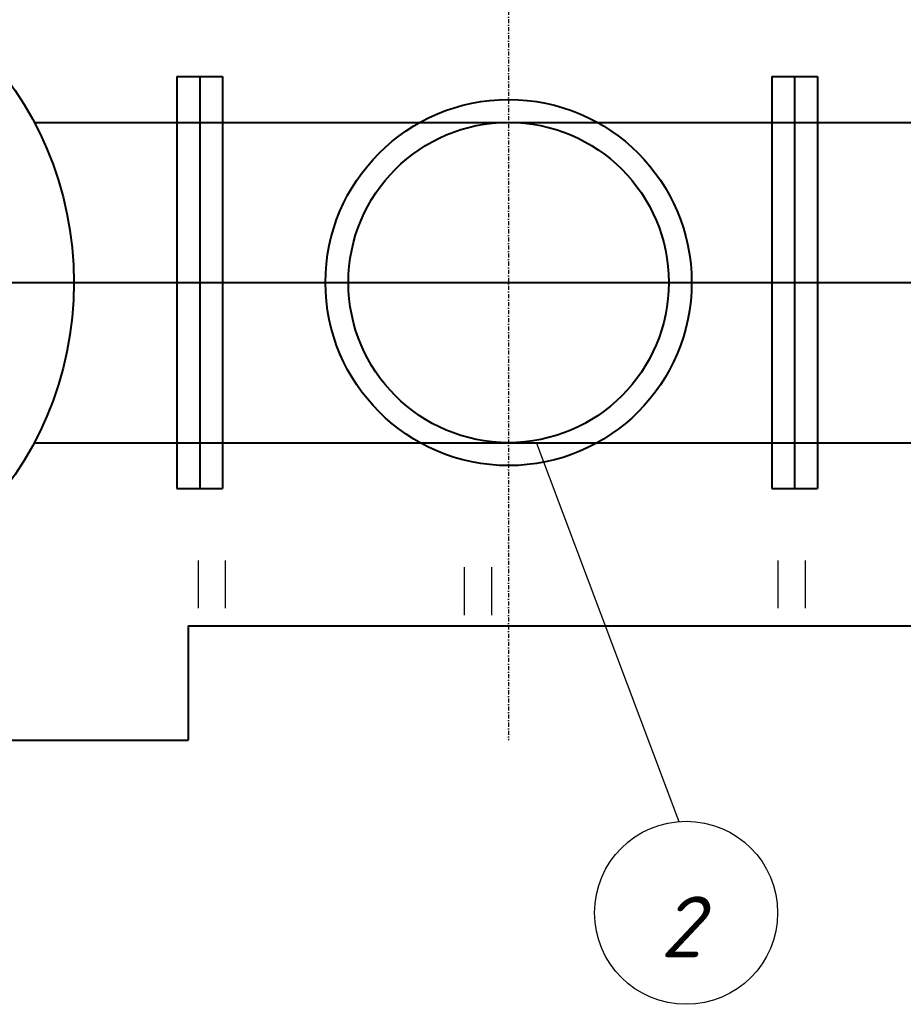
# Model space of a CAD drawing. Header units: millimetres. Extents: x -3143211 to -2549809, y 1060331 to 1341741.
# Tile 23 of 131: x -3039559 to -3033999, y 1082119 to 1088316. Entities that reach past the tile are written whole.
import ezdxf

# ---------------------------------------------------------------- set-up
doc = ezdxf.new("R2010")
doc.units = ezdxf.units.MM
doc.linetypes.add('DASHDOTX2', pattern=[50.8, 25.4, -12.7, 0, -12.7])
for name, color, linetype in [('7', 2, 'Continuous'), ('ABR', 3, 'Continuous'), ('PUMP', 1, 'Continuous')]:
    doc.layers.add(name, color=color, linetype=linetype)
doc.styles.get("Standard").update_dxf_attribs({"font": 'isocpeui.ttf'})

msp = doc.modelspace()

# ---------------------------------------------------------------- linework, layer by layer
at = {"lineweight": 40}
for p, q in [((-3038570.528, 1087957.59191), (-3038570.528, 1085365.59191)), ((-3038570.528, 1087957.59191), (-3038282.528, 1087957.59191)), ((-3038426.528, 1087957.59191), (-3038426.528, 1085365.59191)), ((-3038282.528, 1087957.59191), (-3038282.528, 1085365.59191)), ((-3034826.528, 1087957.59191), (-3034826.528, 1085365.59191)), ((-3034826.528, 1087957.59191), (-3034538.528, 1087957.59191)), ((-3034682.528, 1087957.59191), (-3034682.528, 1085365.59191)), ((-3034538.528, 1087957.59191), (-3034538.528, 1085365.59191)), ((-3039468.15212, 1087669.59191), (-3033335.04722, 1087669.59191)), ((-3052846.83815, 1086661.59191), (-3030492.82448, 1086661.59191)), ((-3039468.15212, 1085653.59191), (-3033335.04722, 1085653.59191)), ((-3038570.528, 1085365.59191), (-3038282.528, 1085365.59191)), ((-3034826.528, 1085365.59191), (-3034538.528, 1085365.59191)), ((-3038498.528, 1084501.59191), (-3032856.51401, 1084501.59191)), ((-3038498.528, 1084501.59191), (-3038498.528, 1083781.59191)), ((-3044258.528, 1083781.59191), (-3038498.528, 1083781.59191))]:
    msp.add_line(p, q, dxfattribs=at)
for centre, radius in [((-3041378.528, 1086661.59191), 2160), ((-3036482.528, 1086661.59191), 1152), ((-3036482.528, 1086661.59191), 1008)]:
    msp.add_circle(centre, radius, dxfattribs=at)
at = {"layer": '7', "color": 188}
for p, q in [((-3038437.12965, 1084912.21234), (-3038437.12965, 1084611.99616)), ((-3038265.36937, 1084912.21234), (-3038265.36937, 1084611.99616)), ((-3034787.22069, 1084912.21234), (-3034787.22069, 1084611.99616)), ((-3034615.46042, 1084912.21234), (-3034615.46042, 1084611.99616)), ((-3036762.46593, 1084869.32466), (-3036762.46593, 1084569.10848)), ((-3036590.70566, 1084869.32466), (-3036590.70566, 1084569.10848))]:
    msp.add_line(p, q, dxfattribs=at)
at = {"layer": 'ABR', "color": 188, "linetype": 'DASHDOTX2'}
msp.add_line((-3036482.528, 1089541.59191), (-3036482.528, 1083781.59191), dxfattribs=at)
at = {"layer": 'PUMP', "color": 188}
msp.add_line((-3036305.9462, 1085650.33787), (-3035411.9046, 1083269.11891), dxfattribs=at)
msp.add_circle((-3035365.21951, 1082695.01395), 576, dxfattribs=at)

# ---------------------------------------------------------------- texts
msp.add_text('2', height=384, dxfattribs=at).set_placement((-3035528.52678, 1082414.91088))

doc.saveas('drawing.dxf')
